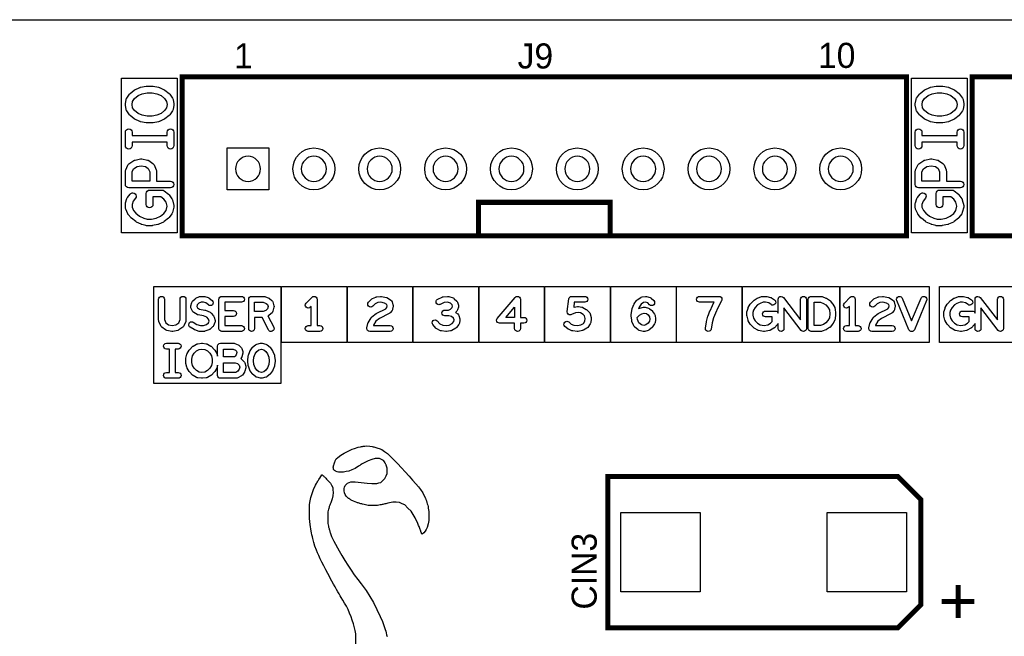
# Model space of a CAD drawing. Extents: x 0 to 260, y 0 to 180.
# Tile 12 of 28: x 44 to 74, y 162 to 180. Entities that reach past the tile are written whole.
import ezdxf

# ---------------------------------------------------------------- set-up
doc = ezdxf.new("R2010")
doc.units = 0
for name, color, linetype in [('BG_DRILLHOLE', 193, 'CONTINUOUS'), ('BG_OUTLINE', 253, 'CONTINUOUS'), ('BG_SILKSCREEN_TOP', 6, 'CONTINUOUS'), ('PG_SILKSCREEN_TOP', 254, 'CONTINUOUS'), ('PIN_TOP', 96, 'CONTINUOUS'), ('RD_SILKSCREEN_TOP', 85, 'CONTINUOUS')]:
    doc.layers.add(name, color=color, linetype=linetype)

msp = doc.modelspace()

# ---------------------------------------------------------------- linework, layer by layer
at = {"layer": 'BG_DRILLHOLE'}
for points in [[(50.994056, 175.809656, 1), (50.232056, 175.809656, 1)], [(52.994052, 175.809656, 1), (52.232052, 175.809656, 1)], [(54.994048, 175.809656, 1), (54.232048, 175.809656, 1)], [(56.994044, 175.809656, 1), (56.232044, 175.809656, 1)], [(58.99404, 175.809656, 1), (58.23204, 175.809656, 1)], [(60.994036, 175.809656, 1), (60.232036, 175.809656, 1)], [(62.994032, 175.809656, 1), (62.232032, 175.809656, 1)], [(64.994028, 175.809656, 1), (64.232028, 175.809656, 1)], [(66.994024, 175.809656, 1), (66.232024, 175.809656, 1)], [(68.99402, 175.809656, 1), (68.23202, 175.809656, 1)]]:
    msp.add_lwpolyline(points, format="xyb", close=True, dxfattribs=at)
at = {"layer": 'BG_OUTLINE'}
msp.add_lwpolyline([(0, 180.34), (254, 180.34), (254, 0), (0, 0)], close=True, dxfattribs=at)
at = {"layer": 'BG_SILKSCREEN_TOP'}
for points in [[(46.76902, 178.562), (48.46574, 178.562), (48.46574, 173.863), (46.76902, 173.863)], [(70.756526, 178.562), (72.453246, 178.562), (72.453246, 173.863), (70.756526, 173.863)], [(47.550324, 178.12004), (47.699676, 178.12004), (47.847504, 178.090576), (47.973488, 178.032918), (48.07966, 177.947828), (48.142144, 177.860452), (48.15713, 177.76444), (48.142144, 177.668428), (48.07966, 177.581052), (47.973488, 177.495962), (47.847504, 177.438304), (47.699676, 177.40884), (47.550324, 177.40884), (47.402496, 177.438304), (47.276512, 177.495962), (47.17034, 177.581052), (47.107856, 177.668428), (47.09287, 177.76444), (47.107856, 177.860452), (47.17034, 177.947828), (47.276512, 178.032918), (47.402496, 178.090576)], [(71.53783, 178.12004), (71.687182, 178.12004), (71.83501, 178.090576), (71.960994, 178.032918), (72.067166, 177.947828), (72.12965, 177.860452), (72.144636, 177.76444), (72.12965, 177.668428), (72.067166, 177.581052), (71.960994, 177.495962), (71.83501, 177.438304), (71.687182, 177.40884), (71.53783, 177.40884), (71.390002, 177.438304), (71.264018, 177.495962), (71.157846, 177.581052), (71.095362, 177.668428), (71.080376, 177.76444), (71.095362, 177.860452), (71.157846, 177.947828), (71.264018, 178.032918), (71.390002, 178.090576)], [(47.241968, 175.880776), (47.371, 175.90643), (47.500794, 175.880522), (47.585376, 175.824134), (47.629318, 175.718978), (47.629318, 175.434498), (47.0916, 175.434498), (47.0916, 175.716692), (47.133764, 175.806608)], [(71.229474, 175.880776), (71.358506, 175.90643), (71.4883, 175.880522), (71.572882, 175.824134), (71.616824, 175.718978), (71.616824, 175.434498), (71.079106, 175.434498), (71.079106, 175.716692), (71.12127, 175.806608)], [(47.752, 172.23867), (51.610514, 172.23867), (51.610514, 169.291), (47.752, 169.291)], [(51.62931, 172.23867), (53.61051, 172.23867), (53.61051, 170.54195), (51.62931, 170.54195)], [(53.629306, 172.23867), (55.610506, 172.23867), (55.610506, 170.54195), (53.629306, 170.54195)], [(55.629302, 172.23867), (57.610502, 172.23867), (57.610502, 170.54195), (55.629302, 170.54195)], [(57.629298, 172.23867), (59.610498, 172.23867), (59.610498, 170.54195), (57.629298, 170.54195)], [(59.629294, 172.23867), (61.610494, 172.23867), (61.610494, 170.54195), (59.629294, 170.54195)], [(61.62929, 172.23867), (63.61049, 172.23867), (63.61049, 170.54195), (61.62929, 170.54195)], [(63.629286, 172.23867), (65.610486, 172.23867), (65.610486, 170.54195), (63.629286, 170.54195)], [(65.629282, 172.23867), (68.58, 172.23867), (68.58, 170.54195), (65.629282, 170.54195)], [(68.59524, 172.23867), (71.2978, 172.23867), (71.2978, 170.54195), (68.59524, 170.54195)], [(71.61022, 172.23867), (74.560938, 172.23867), (74.560938, 170.54195), (71.61022, 170.54195)], [(50.810922, 171.760134), (51.076352, 171.760134), (51.166522, 171.726352), (51.206146, 171.694602), (51.223164, 171.626784), (51.205892, 171.55795), (51.14925, 171.51096), (51.07432, 171.478702), (50.810922, 171.478702)], [(67.8053, 171.760134), (67.996562, 171.760134), (68.090542, 171.724828), (68.160138, 171.6786), (68.220844, 171.605702), (68.266818, 171.52493), (68.278756, 171.404534), (68.266818, 171.284138), (68.220844, 171.203366), (68.160138, 171.130468), (68.090542, 171.08424), (67.996562, 171.048934), (67.8053, 171.048934)], [(58.443368, 171.300902), (58.708798, 171.609512), (58.708798, 171.300902)], [(62.567566, 171.410884), (62.648084, 171.431204), (62.711584, 171.412916), (62.761114, 171.373546), (62.8015, 171.31284), (62.811406, 171.242482), (62.802008, 171.18584), (62.760606, 171.12361), (62.69609, 171.070016), (62.633098, 171.051982), (62.558168, 171.070778), (62.485524, 171.133008), (62.440312, 171.235116), (62.433708, 171.30014), (62.498732, 171.365164)], [(49.125124, 170.326558), (49.21504, 170.337734), (49.304956, 170.326558), (49.38268, 170.282108), (49.454816, 170.209972), (49.50206, 170.127168), (49.52619, 170.031156), (49.52619, 169.934636), (49.50206, 169.838624), (49.454816, 169.75582), (49.38268, 169.683684), (49.304956, 169.639234), (49.21504, 169.628058), (49.125124, 169.639234), (49.0474, 169.683684), (48.975264, 169.75582), (48.92802, 169.838624), (48.90389, 169.934636), (48.90389, 170.031156), (48.92802, 170.127168), (48.975264, 170.209972), (49.0474, 170.282108)], [(49.864772, 170.338496), (50.157634, 170.338496), (50.229008, 170.308016), (50.261266, 170.275758), (50.275744, 170.232832), (50.256694, 170.166792), (50.22723, 170.11777), (50.20564, 170.101514), (49.864772, 170.101514)], [(50.94097, 170.316398), (51.01844, 170.335702), (51.09591, 170.316398), (51.159156, 170.26382), (51.205384, 170.194224), (51.242468, 170.095418), (51.254914, 169.982896), (51.242468, 169.870374), (51.205384, 169.771568), (51.159156, 169.701972), (51.09591, 169.649394), (51.01844, 169.63009), (50.94097, 169.649394), (50.877724, 169.701972), (50.831496, 169.771568), (50.794412, 169.870374), (50.781966, 169.982896), (50.794412, 170.095418), (50.831496, 170.194224), (50.877724, 170.26382)], [(49.864772, 169.923714), (50.222912, 169.923714), (50.292508, 169.903902), (50.348896, 169.847514), (50.365152, 169.790364), (50.346102, 169.724324), (50.306478, 169.66438), (50.2412, 169.627296), (49.864772, 169.627296)], [(54.313328, 167.385746), (54.379368, 167.377872), (54.408578, 167.373046), (54.436772, 167.367204), (54.464712, 167.360346), (54.49316, 167.352472), (54.523132, 167.34282), (54.55539, 167.331898), (54.59095, 167.318944), (54.67223, 167.287702), (54.761892, 167.229028), (54.850538, 167.169338), (54.942486, 167.077136), (55.155084, 166.859204), (55.270908, 166.735506), (55.388002, 166.608252), (55.502048, 166.48176), (55.609236, 166.360602), (55.705248, 166.248842), (55.786274, 166.151306), (55.84825, 166.072312), (55.923434, 165.972998), (55.965344, 165.885622), (55.999888, 165.80866), (56.01589, 165.767766), (56.03113, 165.725856), (56.0451, 165.68293), (56.058054, 165.639496), (56.069738, 165.595808), (56.079898, 165.55212), (56.088534, 165.50894), (56.107838, 165.407086), (56.107838, 165.269672), (56.107838, 165.132004), (56.082692, 165.025578), (56.057546, 164.919152), (56.026304, 164.862764), (55.995316, 164.80536), (55.94858, 164.759894), (55.902098, 164.714428), (55.891176, 164.72535), (55.886858, 164.733986), (55.88381, 164.74059), (55.880254, 164.748972), (55.876698, 164.758116), (55.872888, 164.76853), (55.868824, 164.779706), (55.865014, 164.791136), (55.861204, 164.803074), (55.849266, 164.836602), (55.84063, 164.859716), (55.83047, 164.886132), (55.81904, 164.915088), (55.806848, 164.945822), (55.793894, 164.977572), (55.780432, 165.010084), (55.766716, 165.042342), (55.693818, 165.215824), (55.629302, 165.317424), (55.563516, 165.419024), (55.471314, 165.511226), (55.379112, 165.604698), (55.296816, 165.642798), (55.214266, 165.681152), (55.112412, 165.685978), (55.010812, 165.690804), (54.855364, 165.654736), (54.795928, 165.64102), (54.765956, 165.634416), (54.736746, 165.627812), (54.708552, 165.621462), (54.68239, 165.615874), (54.658768, 165.610794), (54.638448, 165.60673), (54.621938, 165.603428), (54.544214, 165.58895), (54.400704, 165.58895), (54.257194, 165.58895), (54.138576, 165.616636), (54.090824, 165.627812), (54.064662, 165.634416), (54.037738, 165.641782), (54.011068, 165.649148), (53.98516, 165.656768), (53.960522, 165.664388), (53.937662, 165.671754), (53.917342, 165.678866), (53.814472, 165.71468), (53.748686, 165.751764), (53.723032, 165.767258), (53.70957, 165.776148), (53.695854, 165.785546), (53.682392, 165.795198), (53.669438, 165.804596), (53.6575, 165.813994), (53.646832, 165.82263), (53.637434, 165.830758), (53.591968, 165.872414), (53.566822, 165.92042), (53.542946, 165.968172), (53.537104, 166.035228), (53.529738, 166.1033), (53.545232, 166.14775), (53.55971, 166.190676), (53.596794, 166.22903), (53.635148, 166.266114), (53.6829, 166.287704), (53.730652, 166.31031), (53.796692, 166.31031), (53.862478, 166.31031), (54.047898, 166.285164), (54.233318, 166.261288), (54.376828, 166.259002), (54.520338, 166.257732), (54.586124, 166.273226), (54.65064, 166.28999), (54.7116, 166.35095), (54.772814, 166.412164), (54.807358, 166.483792), (54.843426, 166.554404), (54.840886, 166.63924), (54.839616, 166.72306), (54.819296, 166.783004), (54.810406, 166.807388), (54.804564, 166.82085), (54.798214, 166.83482), (54.791356, 166.84879), (54.784498, 166.862506), (54.777132, 166.875714), (54.77002, 166.887906), (54.763162, 166.898828), (54.728364, 166.955216), (54.666134, 166.985188), (54.605174, 167.016176), (54.540658, 167.016176), (54.476142, 167.016176), (54.369462, 166.980362), (54.264306, 166.945564), (54.164992, 166.895272), (54.123844, 166.873682), (54.100984, 166.860982), (54.077108, 166.84752), (54.052978, 166.833296), (54.028848, 166.819326), (54.005734, 166.805356), (53.98389, 166.791894), (53.964078, 166.779194), (53.862478, 166.712392), (53.770276, 166.672768), (53.678074, 166.632128), (53.596794, 166.615364), (53.515514, 166.597584), (53.438806, 166.597584), (53.362352, 166.597584), (53.315616, 166.611808), (53.269134, 166.625016), (53.241448, 166.653718), (53.212746, 166.68115), (53.206904, 166.715948), (53.199538, 166.751762), (53.216302, 166.818818), (53.22443, 166.845234), (53.229256, 166.859712), (53.23459, 166.874698), (53.240432, 166.889684), (53.246274, 166.904162), (53.251862, 166.918132), (53.257704, 166.930832), (53.263038, 166.942008), (53.29174, 166.999412), (53.342032, 167.043608), (53.427376, 167.111426), (53.477668, 167.145208), (53.532278, 167.178228), (53.590444, 167.210232), (53.65115, 167.240966), (53.713888, 167.269668), (53.777896, 167.296084), (53.841904, 167.31996), (53.962808, 167.36187), (54.03215, 167.373808), (54.06009, 167.377872), (54.07533, 167.380158), (54.090824, 167.38219), (54.106318, 167.384222), (54.121558, 167.386), (54.136036, 167.387778), (54.149498, 167.389302), (54.161436, 167.390572), (54.221126, 167.395398)]]:
    msp.add_lwpolyline(points, close=True, dxfattribs=at)
for points in [[(47.520606, 178.321208, -0.049144), (47.540418, 178.32324), (47.709582, 178.32324, -0.049144), (47.729394, 178.321208), (47.898812, 178.287426, -0.058502), (47.921418, 178.280314), (48.0695, 178.212496, -0.061425), (48.090582, 178.199288), (48.217582, 178.097688, -0.068418), (48.236632, 178.077622), (48.321468, 177.959004, -0.117093), (48.339248, 177.91557), (48.36033, 177.780188, -0.038943), (48.3616, 177.76444, -0.038943), (48.36033, 177.748692), (48.339248, 177.61331, -0.117093), (48.321468, 177.569876), (48.236632, 177.451258, -0.068418), (48.217582, 177.431192), (48.090582, 177.329592, -0.061425), (48.0695, 177.316384), (47.921418, 177.248566, -0.058502), (47.898812, 177.241454), (47.729394, 177.207672, -0.049144), (47.709582, 177.20564), (47.540418, 177.20564, -0.049144), (47.520606, 177.207672), (47.351188, 177.241454, -0.058502), (47.328582, 177.248566), (47.1805, 177.316384, -0.061425), (47.159418, 177.329592), (47.032418, 177.431192, -0.068418), (47.013368, 177.451258), (46.928532, 177.569876, -0.117093), (46.910752, 177.61331), (46.88967, 177.748692, -0.038943), (46.8884, 177.76444, -0.038943), (46.88967, 177.780188), (46.910752, 177.91557, -0.117093), (46.928532, 177.959004), (47.013368, 178.077622, -0.068418), (47.032418, 178.097688), (47.159418, 178.199288, -0.061425), (47.1805, 178.212496), (47.328582, 178.280314, -0.058502), (47.351188, 178.287426)], [(71.508112, 178.321208, -0.049144), (71.527924, 178.32324), (71.697088, 178.32324, -0.049144), (71.7169, 178.321208), (71.886318, 178.287426, -0.058502), (71.908924, 178.280314), (72.057006, 178.212496, -0.061425), (72.078088, 178.199288), (72.205088, 178.097688, -0.068418), (72.224138, 178.077622), (72.308974, 177.959004, -0.117093), (72.326754, 177.91557), (72.347836, 177.780188, -0.038943), (72.349106, 177.76444, -0.038943), (72.347836, 177.748692), (72.326754, 177.61331, -0.117093), (72.308974, 177.569876), (72.224138, 177.451258, -0.068418), (72.205088, 177.431192), (72.078088, 177.329592, -0.061425), (72.057006, 177.316384), (71.908924, 177.248566, -0.058502), (71.886318, 177.241454), (71.7169, 177.207672, -0.049144), (71.697088, 177.20564), (71.527924, 177.20564, -0.049144), (71.508112, 177.207672), (71.338694, 177.241454, -0.058502), (71.316088, 177.248566), (71.168006, 177.316384, -0.061425), (71.146924, 177.329592), (71.019924, 177.431192, -0.068418), (71.000874, 177.451258), (70.916038, 177.569876, -0.117093), (70.898258, 177.61331), (70.877176, 177.748692, -0.038943), (70.875906, 177.76444, -0.038943), (70.877176, 177.780188), (70.898258, 177.91557, -0.117093), (70.916038, 177.959004), (71.000874, 178.077622, -0.068418), (71.019924, 178.097688), (71.146924, 178.199288, -0.061425), (71.168006, 178.212496), (71.316088, 178.280314, -0.058502), (71.338694, 178.287426)], [(48.1584, 176.81956), (48.1584, 176.92116, -1), (48.3616, 176.92116), (48.3616, 176.51476, -1), (48.1584, 176.51476), (48.1584, 176.61636), (47.0916, 176.61636), (47.0916, 176.51476, -1), (46.8884, 176.51476), (46.8884, 176.92116, -1), (47.0916, 176.92116), (47.0916, 176.81956)], [(72.145906, 176.81956), (72.145906, 176.92116, -1), (72.349106, 176.92116), (72.349106, 176.51476, -1), (72.145906, 176.51476), (72.145906, 176.61636), (71.079106, 176.61636), (71.079106, 176.51476, -1), (70.875906, 176.51476), (70.875906, 176.92116, -1), (71.079106, 176.92116), (71.079106, 176.81956)], [(47.18177, 176.075848), (47.351188, 176.10963, -0.049144), (47.371, 176.111662, -0.049144), (47.390812, 176.10963), (47.56023, 176.075848, -0.098207), (47.596806, 176.060862), (47.723806, 175.97628, -0.147925), (47.761144, 175.930814), (47.824644, 175.778414, -0.099165), (47.832518, 175.739298), (47.832518, 175.434498), (48.26, 175.434498, -1), (48.26, 175.231298), (46.99, 175.231298, -0.414214), (46.8884, 175.332898), (46.8884, 175.739298, -0.110402), (46.898052, 175.782478), (46.961552, 175.91786, -0.133598), (46.996096, 175.9585), (47.144178, 176.0601, -0.101348)], [(71.169276, 176.075848), (71.338694, 176.10963, -0.049144), (71.358506, 176.111662, -0.049144), (71.378318, 176.10963), (71.547736, 176.075848, -0.098207), (71.584312, 176.060862), (71.711312, 175.97628, -0.147925), (71.74865, 175.930814), (71.81215, 175.778414, -0.099165), (71.820024, 175.739298), (71.820024, 175.434498), (72.247506, 175.434498, -1), (72.247506, 175.231298), (70.977506, 175.231298, -0.414214), (70.875906, 175.332898), (70.875906, 175.739298, -0.110402), (70.885558, 175.782478), (70.949058, 175.91786, -0.133598), (70.983602, 175.9585), (71.131684, 176.0601, -0.101348)], [(47.5234, 175.065182, -0.414214), (47.625, 175.166782), (48.006, 175.166782, -0.170862), (48.0695, 175.14443), (48.1965, 175.04283, -0.068418), (48.21555, 175.022764), (48.300132, 174.9044, -0.094527), (48.316134, 174.869856), (48.358552, 174.700438, -0.061321), (48.3616, 174.6758, -0.061321), (48.358552, 174.651162), (48.316134, 174.481744, -0.094527), (48.300132, 174.4472), (48.21555, 174.328836, -0.068418), (48.1965, 174.30877), (48.0695, 174.20717, -0.061425), (48.048418, 174.193962), (47.900336, 174.126144, -0.058502), (47.87773, 174.119032), (47.708312, 174.08525, -0.049144), (47.6885, 174.083218), (47.540418, 174.083218, -0.065123), (47.514256, 174.08652), (47.387256, 174.120302, -0.041963), (47.371254, 174.126144), (47.222918, 174.193962, -0.061989), (47.201582, 174.20717), (47.074582, 174.30877, -0.050086), (47.060104, 174.322994), (46.975522, 174.424594, -0.064082), (46.961552, 174.446438), (46.898052, 174.58182, -0.110402), (46.8884, 174.625), (46.8884, 174.743618, -0.076242), (46.892972, 174.774098), (46.93539, 174.90948, -0.097985), (46.95444, 174.944024), (47.039022, 175.045624, -0.222878), (47.117, 175.0822, -0.414214), (47.2186, 174.9806, -0.176013), (47.194978, 174.915576), (47.12335, 174.82947), (47.0916, 174.728124), (47.0916, 174.647606), (47.13986, 174.544482), (47.20971, 174.460916), (47.318676, 174.37354), (47.447962, 174.314612), (47.553626, 174.286418), (47.678594, 174.286418), (47.826422, 174.315882), (47.952406, 174.37354), (48.058578, 174.45863), (48.123602, 174.549816), (48.155352, 174.6758), (48.123602, 174.801784), (48.058578, 174.89297), (47.97044, 174.963582), (47.7266, 174.963582), (47.7266, 174.7266, -1), (47.5234, 174.7266)], [(71.510906, 175.065182, -0.414214), (71.612506, 175.166782), (71.993506, 175.166782, -0.170862), (72.057006, 175.14443), (72.184006, 175.04283, -0.068418), (72.203056, 175.022764), (72.287638, 174.9044, -0.094527), (72.30364, 174.869856), (72.346058, 174.700438, -0.061321), (72.349106, 174.6758, -0.061321), (72.346058, 174.651162), (72.30364, 174.481744, -0.094527), (72.287638, 174.4472), (72.203056, 174.328836, -0.068418), (72.184006, 174.30877), (72.057006, 174.20717, -0.061425), (72.035924, 174.193962), (71.887842, 174.126144, -0.058502), (71.865236, 174.119032), (71.695818, 174.08525, -0.049144), (71.676006, 174.083218), (71.527924, 174.083218, -0.065123), (71.501762, 174.08652), (71.374762, 174.120302, -0.041972), (71.35876, 174.126144), (71.210424, 174.193962, -0.061989), (71.189088, 174.20717), (71.062088, 174.30877, -0.050086), (71.04761, 174.322994), (70.963028, 174.424594, -0.064082), (70.949058, 174.446438), (70.885558, 174.58182, -0.110402), (70.875906, 174.625), (70.875906, 174.743618, -0.076242), (70.880478, 174.774098), (70.922896, 174.90948, -0.097985), (70.941946, 174.944024), (71.026528, 175.045624, -0.222878), (71.104506, 175.0822, -0.414214), (71.206106, 174.9806, -0.176013), (71.182484, 174.915576), (71.110856, 174.82947), (71.079106, 174.728124), (71.079106, 174.647606), (71.127366, 174.544482), (71.197216, 174.460916), (71.306182, 174.37354), (71.435468, 174.314612), (71.541132, 174.286418), (71.6661, 174.286418), (71.813928, 174.315882), (71.939912, 174.37354), (72.046084, 174.45863), (72.111108, 174.549816), (72.142858, 174.6758), (72.111108, 174.801784), (72.046084, 174.89297), (71.957946, 174.963582), (71.714106, 174.963582), (71.714106, 174.7266, -1), (71.510906, 174.7266)], [(48.550322, 171.230798), (48.550322, 171.849034, -1), (48.728122, 171.849034), (48.728122, 171.212002, -0.104481), (48.720502, 171.175934), (48.66132, 171.042584, -0.128112), (48.63338, 171.007532), (48.514762, 170.918632, -0.1117), (48.478948, 170.90263), (48.330866, 170.872912, -0.04967), (48.31334, 170.871134, -0.04967), (48.295814, 170.872912), (48.147732, 170.90263, -0.1117), (48.111918, 170.918632), (47.9933, 171.007532, -0.128112), (47.96536, 171.042584), (47.906178, 171.175934, -0.104481), (47.898558, 171.212002), (47.898558, 171.849034, -1), (48.076358, 171.849034), (48.076358, 171.230798), (48.118522, 171.135802), (48.202596, 171.073064), (48.31334, 171.050712), (48.424084, 171.073064), (48.508158, 171.135802)], [(49.135538, 171.930822, -0.101571), (49.17059, 171.937934), (49.274222, 171.937934, -0.069492), (49.298606, 171.934632), (49.402492, 171.904914, -0.104617), (49.435004, 171.887642), (49.523904, 171.813728, -0.222596), (49.555908, 171.745402, -0.414214), (49.467008, 171.656502, -0.175251), (49.410112, 171.677076), (49.33569, 171.739052), (49.261776, 171.760134), (49.188878, 171.760134), (49.117758, 171.729654), (49.071784, 171.683934), (49.057306, 171.632626), (49.077372, 171.585636), (49.141634, 171.548806), (49.303686, 171.521882, -0.063556), (49.325276, 171.515532), (49.458626, 171.456096, -0.115209), (49.490884, 171.431712), (49.564798, 171.342812, -0.10437), (49.581816, 171.3103), (49.611534, 171.206668, -0.06969), (49.61509, 171.182284, -0.101571), (49.607978, 171.147232), (49.563528, 171.0436, -0.118454), (49.538636, 171.010326), (49.449736, 170.936158, -0.084113), (49.424082, 170.921172), (49.305464, 170.876722, -0.089934), (49.274222, 170.871134), (49.155858, 170.871134, -0.080555), (49.127664, 170.875706), (48.994314, 170.920156, -0.059297), (48.975264, 170.929046), (48.856646, 171.003214, -0.257752), (48.81499, 171.078652, -0.414214), (48.90389, 171.167552, -0.140797), (48.951134, 171.15409), (49.060608, 171.08551), (49.170336, 171.048934), (49.25822, 171.048934), (49.347374, 171.082462), (49.408334, 171.133262), (49.431956, 171.188126), (49.416208, 171.243498), (49.36744, 171.302172), (49.263554, 171.3484), (49.09693, 171.376086, -0.089267), (49.067212, 171.3865), (48.963326, 171.445936, -0.162981), (48.925734, 171.4881), (48.881284, 171.591732, -0.101571), (48.874172, 171.626784, -0.06969), (48.877728, 171.651168), (48.907446, 171.7548, -0.12738), (48.930052, 171.793154), (49.00422, 171.867322, -0.09542), (49.031906, 171.886372)], [(49.731422, 171.849034, -0.414214), (49.820322, 171.937934), (50.413158, 171.937934, -1), (50.413158, 171.760134), (49.909222, 171.760134), (49.909222, 171.508166), (50.175922, 171.508166, -1), (50.175922, 171.330366), (49.909222, 171.330366), (49.909222, 171.048934), (50.413158, 171.048934, -1), (50.413158, 170.871134), (49.820322, 170.871134, -0.414214), (49.731422, 170.960034)], [(50.633122, 171.849034, -0.414214), (50.722022, 171.937934), (51.092608, 171.937934, -0.089934), (51.12385, 171.932346), (51.242214, 171.887896, -0.078501), (51.266344, 171.87418), (51.340512, 171.814998, -0.16496), (51.3715, 171.766992), (51.401218, 171.648374, -0.061323), (51.403758, 171.626784, -0.061323), (51.401218, 171.605194), (51.3715, 171.486576, -0.159227), (51.342036, 171.43984), (51.253136, 171.365926, -0.07251), (51.231292, 171.352464), (51.215544, 171.34586), (51.393852, 171.000928, -0.119995), (51.403758, 170.960034, -0.414214), (51.314858, 170.871134, -0.280031), (51.235864, 170.91914), (51.038506, 171.300902), (50.810922, 171.300902), (50.810922, 170.960034, -1), (50.633122, 170.960034)], [(52.379372, 171.733972), (52.557172, 171.911772, -0.198914), (52.61991, 171.937934, -0.414214), (52.70881, 171.849034), (52.70881, 171.048934), (52.79771, 171.048934, -1), (52.79771, 170.871134), (52.44211, 170.871134, -1), (52.44211, 171.048934), (52.53101, 171.048934), (52.53101, 171.634404), (52.504848, 171.608496, -0.198914), (52.44211, 171.582334, -0.414214), (52.35321, 171.671234, -0.198914)], [(54.520084, 171.92244), (54.638702, 171.937172, -0.030834), (54.649624, 171.937934, -0.04967), (54.66715, 171.936156), (54.815232, 171.906438, -0.105478), (54.849268, 171.891706), (54.9529, 171.817792, -0.158614), (54.985666, 171.773596), (55.015384, 171.684696, -0.080555), (55.019956, 171.656502, -0.040959), (55.018686, 171.642024), (55.003954, 171.553124, -0.128769), (54.985666, 171.511976), (54.92623, 171.437808, -0.107872), (54.896766, 171.413932), (54.608476, 171.269914), (54.495192, 171.181522), (54.42204, 171.059856), (54.419754, 171.048934), (54.931056, 171.048934, -1), (54.931056, 170.871134), (54.308756, 170.871134, -0.414214), (54.219856, 170.960034, -0.054723), (54.221888, 170.979338), (54.251606, 171.112688, -0.080613), (54.262274, 171.139104), (54.351174, 171.287186, -0.092394), (54.372764, 171.31157), (54.506114, 171.415456, -0.049258), (54.520846, 171.424854), (54.799738, 171.5643), (54.832504, 171.60494), (54.839616, 171.649136), (54.826154, 171.689776), (54.761638, 171.736004), (54.646322, 171.759118), (54.554374, 171.747688), (54.478174, 171.714922), (54.401212, 171.638214, -0.198914), (54.338474, 171.612052, -0.414214), (54.249574, 171.700952, -0.198914), (54.275736, 171.76369), (54.364636, 171.85259, -0.09542), (54.392322, 171.87164), (54.495954, 171.91609, -0.070518)], [(56.536082, 171.922694), (56.669432, 171.937426, -0.027198), (56.679084, 171.937934, -0.080555), (56.707278, 171.933362), (56.840628, 171.888912, -0.116207), (56.875172, 171.867322), (56.94934, 171.793154, -0.116207), (56.97093, 171.75861), (57.000648, 171.66971, -0.080555), (57.00522, 171.641516, -0.080555), (57.000648, 171.613322), (56.97093, 171.524422, -0.116722), (56.94934, 171.489624), (56.91251, 171.453048), (56.982868, 171.402756, -0.16941), (57.016396, 171.35475), (57.046114, 171.251118, -0.06969), (57.04967, 171.226734, -0.041664), (57.0484, 171.212002), (57.033414, 171.123102, -0.132718), (57.01411, 171.080938), (56.940196, 170.992038, -0.079415), (56.919114, 170.973496), (56.800496, 170.899328, -0.109491), (56.764174, 170.886628), (56.645556, 170.871896, -0.030834), (56.634634, 170.871134, -0.027198), (56.624982, 170.871642), (56.491632, 170.886374, -0.089286), (56.461406, 170.895264), (56.343042, 170.9547, -0.099664), (56.315356, 170.97629), (56.226456, 171.079922, -0.179034), (56.20512, 171.137834, -0.414214), (56.29402, 171.226734, -0.218386), (56.361584, 171.195746), (56.4388, 171.105576), (56.526938, 171.06138), (56.634126, 171.049442), (56.722772, 171.060618), (56.812688, 171.116752), (56.862218, 171.176188), (56.869838, 171.221654), (56.85409, 171.27601), (56.788304, 171.323254), (56.711088, 171.345352), (56.590184, 171.345352, -1), (56.590184, 171.523152), (56.702452, 171.523152), (56.759856, 171.551854), (56.808878, 171.600622), (56.822594, 171.641516), (56.808878, 171.68241), (56.764428, 171.72686), (56.669432, 171.75861), (56.569356, 171.747434), (56.448452, 171.693586, -0.104481), (56.412384, 171.685966, -0.414214), (56.323484, 171.774866, -0.29644), (56.376316, 171.856146), (56.509666, 171.915582, -0.07738)], [(58.182256, 171.269914), (58.730388, 171.906946, -0.219135), (58.797698, 171.937934, -0.414214), (58.886598, 171.849034), (58.886598, 171.300902), (58.99023, 171.300902, -1), (58.99023, 171.123102), (58.886598, 171.123102), (58.886598, 170.960034, -1), (58.708798, 170.960034), (58.708798, 171.123102), (58.249566, 171.123102, -0.414214), (58.160666, 171.212002, -0.179514)], [(60.353702, 171.859194, -0.380811), (60.442094, 171.937934), (60.842144, 171.937934, -1), (60.842144, 171.760134), (60.521342, 171.760134), (60.503816, 171.607734, -0.042686), (60.518548, 171.61129), (60.62218, 171.626022, -0.035088), (60.634626, 171.626784, -0.035088), (60.647072, 171.626022), (60.750958, 171.61129, -0.095212), (60.782708, 171.600368), (60.88634, 171.540932, -0.065986), (60.904882, 171.526708), (60.97905, 171.452794, -0.137169), (61.002672, 171.411138), (61.032136, 171.29252, -0.060627), (61.034676, 171.271184, -0.030834), (61.033914, 171.260262), (61.019182, 171.141644, -0.125146), (61.003434, 171.10075), (60.929266, 170.997118, -0.10788), (60.901072, 170.971718), (60.79744, 170.912536, -0.075461), (60.772548, 170.902884), (60.639198, 170.873166, -0.054723), (60.619894, 170.871134, -0.027198), (60.610242, 170.871642), (60.476892, 170.886374, -0.074182), (60.451492, 170.892978), (60.34786, 170.937428, -0.07251), (60.326016, 170.95089), (60.237116, 171.025058, -0.222596), (60.205112, 171.093384, -0.414214), (60.294012, 171.182284, -0.175251), (60.350908, 171.16171), (60.429902, 171.095924), (60.509404, 171.061634), (60.615068, 171.04995), (60.720732, 171.073572), (60.795916, 171.116498), (60.8457, 171.18584), (60.855606, 171.26585), (60.836048, 171.344336), (60.787788, 171.392342), (60.709048, 171.437554), (60.634626, 171.447968), (60.555886, 171.436792), (60.433712, 171.382436, -0.104481), (60.397644, 171.374816, -0.414214), (60.308744, 171.463716, -0.028619), (60.309252, 171.473876)], [(62.577726, 171.92244), (62.681612, 171.937172, -0.035088), (62.694058, 171.937934, -0.06969), (62.718442, 171.934378), (62.822074, 171.90466, -0.126912), (62.860428, 171.882308), (62.934596, 171.808394, -0.199404), (62.960758, 171.745402, -0.414214), (62.871858, 171.656502, -0.198354), (62.80912, 171.68241), (62.751208, 171.740068), (62.687708, 171.758356), (62.624208, 171.749466), (62.550294, 171.69638), (62.49035, 171.61256), (62.466728, 171.557442), (62.481714, 171.567348, -0.08597), (62.5094, 171.579794), (62.628018, 171.609512, -0.061323), (62.649608, 171.612052, -0.06969), (62.673992, 171.608496), (62.777624, 171.578778, -0.098742), (62.808612, 171.56303), (62.88278, 171.503848, -0.077835), (62.901322, 171.483528), (62.960504, 171.394628, -0.112402), (62.974728, 171.357798), (62.98946, 171.253912, -0.035088), (62.990222, 171.241466, -0.040959), (62.988952, 171.226988), (62.97422, 171.138088, -0.106435), (62.960504, 171.10329), (62.901322, 171.01439, -0.072224), (62.884304, 170.99534), (62.795404, 170.921426, -0.104617), (62.762892, 170.904154), (62.659006, 170.874436, -0.069492), (62.634622, 170.871134, -0.061498), (62.613032, 170.873928), (62.494668, 170.903646, -0.116261), (62.458346, 170.922188), (62.35446, 171.011088, -0.111615), (62.331092, 171.042584), (62.27191, 171.175934, -0.079513), (62.264798, 171.203112), (62.255146, 171.299378, -0.089443), (62.249558, 171.330366, -0.039432), (62.250574, 171.344336), (62.250066, 171.351194, -0.025066), (62.249558, 171.360084, -0.038018), (62.250574, 171.373546), (62.280038, 171.566078, -0.063319), (62.286134, 171.587668), (62.330584, 171.691554, -0.054162), (62.339982, 171.708318), (62.41415, 171.81195, -0.082262), (62.434724, 171.832524), (62.538356, 171.906692, -0.120878)], [(64.323468, 171.760134, -1), (64.323468, 171.937934), (64.916304, 171.937934, -0.414214), (65.005204, 171.849034, -0.123234), (64.99479, 171.807124), (64.877442, 171.587414), (64.805306, 171.428918), (64.748664, 171.28744), (64.707008, 171.134024), (64.678052, 170.946572, -0.37033), (64.590168, 170.871134, -0.414214), (64.501268, 170.960034, -0.038018), (64.502284, 170.973496), (64.532002, 171.166028, -0.028447), (64.534034, 171.175934), (64.578484, 171.339002, -0.028702), (64.581786, 171.348654), (64.640968, 171.496736, -0.011537), (64.642492, 171.500546), (64.71666, 171.663614, -0.01596), (64.7192, 171.668694), (64.767968, 171.760134)], [(67.39255, 171.222162), (67.39255, 171.849034, -1), (67.57035, 171.849034), (67.57035, 170.960034, -0.414214), (67.48145, 170.871134, -0.233023), (67.410838, 170.905932), (66.888614, 171.586906), (66.888614, 170.960034, -1), (66.710814, 170.960034), (66.710814, 171.117768, -0.140302), (66.686938, 171.075096), (66.598038, 170.986196, -0.067108), (66.579242, 170.971718), (66.475356, 170.912536, -0.07987), (66.44894, 170.90263), (66.300858, 170.872912, -0.04967), (66.283332, 170.871134, -0.04967), (66.265806, 170.872912), (66.117724, 170.90263, -0.07987), (66.091308, 170.912536), (65.987422, 170.971718, -0.067108), (65.968626, 170.986196), (65.879726, 171.075096, -0.066491), (65.865248, 171.093638), (65.806066, 171.19727, -0.068852), (65.796922, 171.219876), (65.767204, 171.338494, -0.061323), (65.764664, 171.360084), (65.764664, 171.463716, -0.080555), (65.769236, 171.49191), (65.798954, 171.58081, -0.048715), (65.806066, 171.596558), (65.865248, 171.700444, -0.067108), (65.879726, 171.71924), (65.968626, 171.80814, -0.049391), (65.982088, 171.819316), (66.070988, 171.878498, -0.057374), (66.089022, 171.887896), (66.20764, 171.932346, -0.089934), (66.238882, 171.937934), (66.342514, 171.937934, -0.061323), (66.364104, 171.935394), (66.482722, 171.905676, -0.08597), (66.510408, 171.89323), (66.599308, 171.834048, -0.251136), (66.638932, 171.760134, -0.414214), (66.550032, 171.671234, -0.148069), (66.500756, 171.68622), (66.424556, 171.736766), (66.331592, 171.760134), (66.254884, 171.760134), (66.160904, 171.724828), (66.088006, 171.676314), (66.013838, 171.602146), (65.964816, 171.516294), (65.942464, 171.449238), (65.942464, 171.371006), (65.966594, 171.274994), (66.013838, 171.19219), (66.08572, 171.120308), (66.166746, 171.07408), (66.283332, 171.050712), (66.399918, 171.07408), (66.480944, 171.120308), (66.5353, 171.174664), (66.5353, 171.315634), (66.327782, 171.315634, -1), (66.327782, 171.493434), (66.6242, 171.493434, -0.34897), (66.710814, 171.4246), (66.710814, 171.849034, -0.414214), (66.799714, 171.937934, -0.233023), (66.870326, 171.903136)], [(67.6275, 171.849034, -0.414214), (67.7164, 171.937934), (68.012564, 171.937934, -0.089934), (68.043806, 171.932346), (68.162424, 171.887896, -0.057374), (68.180458, 171.878498), (68.269358, 171.819316, -0.072224), (68.288408, 171.802298), (68.362576, 171.713398, -0.044276), (68.371466, 171.700444), (68.430648, 171.596558, -0.10464), (68.441824, 171.561506), (68.456556, 171.413424, -0.025066), (68.457064, 171.404534, -0.025066), (68.456556, 171.395644), (68.441824, 171.247562, -0.10464), (68.430648, 171.21251), (68.371466, 171.108624, -0.044276), (68.362576, 171.09567), (68.288408, 171.00677, -0.072224), (68.269358, 170.989752), (68.180458, 170.93057, -0.057374), (68.162424, 170.921172), (68.043806, 170.876722, -0.089934), (68.012564, 170.871134), (67.7164, 170.871134, -0.414214), (67.6275, 170.960034)], [(68.72224, 171.733972), (68.90004, 171.911772, -0.198914), (68.962778, 171.937934, -0.414214), (69.051678, 171.849034), (69.051678, 171.048934), (69.140578, 171.048934, -1), (69.140578, 170.871134), (68.784978, 170.871134, -1), (68.784978, 171.048934), (68.873878, 171.048934), (68.873878, 171.634404), (68.847716, 171.608496, -0.198914), (68.784978, 171.582334, -0.414214), (68.696078, 171.671234, -0.198914)], [(69.764656, 171.92244), (69.883274, 171.937172, -0.030834), (69.894196, 171.937934, -0.04967), (69.911722, 171.936156), (70.059804, 171.906438, -0.105478), (70.09384, 171.891706), (70.197472, 171.817792, -0.158614), (70.230238, 171.773596), (70.259956, 171.684696, -0.080555), (70.264528, 171.656502, -0.040959), (70.263258, 171.642024), (70.248526, 171.553124, -0.128769), (70.230238, 171.511976), (70.170802, 171.437808, -0.107872), (70.141338, 171.413932), (69.853048, 171.269914), (69.739764, 171.181522), (69.666612, 171.059856), (69.664326, 171.048934), (70.175628, 171.048934, -1), (70.175628, 170.871134), (69.553328, 170.871134, -0.414214), (69.464428, 170.960034, -0.054723), (69.46646, 170.979338), (69.496178, 171.112688, -0.080613), (69.506846, 171.139104), (69.595746, 171.287186, -0.092394), (69.617336, 171.31157), (69.750686, 171.415456, -0.049258), (69.765418, 171.424854), (70.04431, 171.5643), (70.077076, 171.60494), (70.084188, 171.649136), (70.070726, 171.689776), (70.00621, 171.736004), (69.890894, 171.759118), (69.798946, 171.747688), (69.722746, 171.714922), (69.645784, 171.638214, -0.198914), (69.583046, 171.612052, -0.414214), (69.494146, 171.700952, -0.198914), (69.520308, 171.76369), (69.609208, 171.85259, -0.09542), (69.636894, 171.87164), (69.740526, 171.91609, -0.070518)], [(70.766178, 171.191174), (71.054468, 171.883324, -0.302386), (71.13651, 171.937934, -0.414214), (71.22541, 171.849034, -0.09902), (71.218552, 171.814744), (70.84822, 170.925744, -0.302386), (70.766178, 170.871134, -0.302386), (70.684136, 170.925744), (70.313804, 171.814744, -0.09902), (70.306946, 171.849034, -0.414214), (70.395846, 171.937934, -0.302386), (70.477888, 171.883324)], [(73.373488, 171.222162), (73.373488, 171.849034, -1), (73.551288, 171.849034), (73.551288, 170.960034, -0.414214), (73.462388, 170.871134, -0.233023), (73.391776, 170.905932), (72.869552, 171.586906), (72.869552, 170.960034, -1), (72.691752, 170.960034), (72.691752, 171.117768, -0.140302), (72.667876, 171.075096), (72.578976, 170.986196, -0.067108), (72.56018, 170.971718), (72.456294, 170.912536, -0.07987), (72.429878, 170.90263), (72.281796, 170.872912, -0.04967), (72.26427, 170.871134, -0.04967), (72.246744, 170.872912), (72.098662, 170.90263, -0.07987), (72.072246, 170.912536), (71.96836, 170.971718, -0.067108), (71.949564, 170.986196), (71.860664, 171.075096, -0.066491), (71.846186, 171.093638), (71.787004, 171.19727, -0.068852), (71.77786, 171.219876), (71.748142, 171.338494, -0.061323), (71.745602, 171.360084), (71.745602, 171.463716, -0.080555), (71.750174, 171.49191), (71.779892, 171.58081, -0.048719), (71.787004, 171.596558), (71.846186, 171.700444, -0.067108), (71.860664, 171.71924), (71.949564, 171.80814, -0.049391), (71.963026, 171.819316), (72.051926, 171.878498, -0.057374), (72.06996, 171.887896), (72.188578, 171.932346, -0.089934), (72.21982, 171.937934), (72.323452, 171.937934, -0.061323), (72.345042, 171.935394), (72.46366, 171.905676, -0.08597), (72.491346, 171.89323), (72.580246, 171.834048, -0.251136), (72.61987, 171.760134, -0.414214), (72.53097, 171.671234, -0.148069), (72.481694, 171.68622), (72.405494, 171.736766), (72.31253, 171.760134), (72.235822, 171.760134), (72.141842, 171.724828), (72.068944, 171.676314), (71.994776, 171.602146), (71.945754, 171.516294), (71.923402, 171.449238), (71.923402, 171.371006), (71.947532, 171.274994), (71.994776, 171.19219), (72.066658, 171.120308), (72.147684, 171.07408), (72.26427, 171.050712), (72.380856, 171.07408), (72.461882, 171.120308), (72.516238, 171.174664), (72.516238, 171.315634), (72.30872, 171.315634, -1), (72.30872, 171.493434), (72.605138, 171.493434, -0.34897), (72.691752, 171.4246), (72.691752, 171.849034, -0.414214), (72.780652, 171.937934, -0.233023), (72.851264, 171.903136)], [(48.13554, 170.338496, -1), (48.13554, 170.516296), (48.49114, 170.516296, -1), (48.49114, 170.338496), (48.40224, 170.338496), (48.40224, 169.627296), (48.49114, 169.627296, -1), (48.49114, 169.449496), (48.13554, 169.449496, -1), (48.13554, 169.627296), (48.22444, 169.627296), (48.22444, 170.338496)], [(49.686972, 170.427396, -0.414214), (49.775872, 170.516296), (50.17643, 170.516296, -0.100128), (50.210974, 170.509184), (50.31486, 170.464734, -0.09542), (50.342546, 170.445684), (50.401728, 170.386502, -0.116207), (50.423318, 170.351958), (50.453036, 170.263058, -0.080555), (50.457608, 170.234864, -0.069492), (50.454306, 170.21048), (50.424588, 170.106594, -0.065823), (50.41519, 170.085258), (50.395124, 170.05173, -0.025328), (50.401728, 170.045634), (50.490628, 169.956734, -0.12738), (50.513234, 169.91838), (50.542952, 169.814748, -0.06969), (50.546508, 169.790364, -0.069492), (50.543206, 169.76598), (50.513488, 169.662094, -0.077781), (50.501804, 169.637202), (50.442622, 169.548302, -0.116855), (50.41265, 169.520362), (50.308764, 169.46118, -0.13007), (50.264822, 169.449496), (49.775872, 169.449496, -0.414214), (49.686972, 169.538396), (49.686972, 169.84472), (49.671732, 169.783506, -0.068852), (49.662588, 169.7609), (49.603406, 169.657268, -0.066491), (49.588928, 169.638726), (49.500028, 169.549826, -0.066491), (49.481486, 169.535348), (49.377854, 169.475912, -0.099469), (49.34458, 169.46499), (49.225962, 169.450258, -0.030834), (49.21504, 169.449496, -0.030834), (49.204118, 169.450258), (49.0855, 169.46499, -0.099469), (49.052226, 169.475912), (48.948594, 169.535348, -0.066491), (48.930052, 169.549826), (48.841152, 169.638726, -0.066491), (48.826674, 169.657268), (48.767492, 169.7609, -0.068852), (48.758348, 169.783506), (48.72863, 169.902124, -0.061323), (48.72609, 169.923714), (48.72609, 170.042078, -0.061323), (48.72863, 170.063668), (48.758348, 170.182286, -0.068852), (48.767492, 170.204892), (48.826674, 170.308524, -0.066491), (48.841152, 170.327066), (48.930052, 170.415966, -0.066491), (48.948594, 170.430444), (49.052226, 170.48988, -0.099469), (49.0855, 170.500802), (49.204118, 170.515534, -0.030834), (49.21504, 170.516296, -0.030834), (49.225962, 170.515534), (49.34458, 170.500802, -0.099469), (49.377854, 170.48988), (49.481486, 170.430444, -0.066491), (49.500028, 170.415966), (49.588928, 170.327066, -0.066491), (49.603406, 170.308524), (49.662588, 170.204892, -0.068852), (49.671732, 170.182286), (49.686972, 170.121072)], [(50.99685, 170.513756, -0.061323), (51.01844, 170.516296, -0.061323), (51.04003, 170.513756), (51.158648, 170.484038, -0.112852), (51.193954, 170.466004), (51.282854, 170.39209, -0.072224), (51.299872, 170.37304), (51.359054, 170.28414, -0.057374), (51.368452, 170.266106), (51.412902, 170.147488, -0.062594), (51.417982, 170.125898), (51.432714, 169.992548, -0.027198), (51.433222, 169.982896, -0.027198), (51.432714, 169.973244), (51.417982, 169.839894, -0.062594), (51.412902, 169.818304), (51.368452, 169.699686, -0.057374), (51.359054, 169.681652), (51.299872, 169.592752, -0.072224), (51.282854, 169.573702), (51.193954, 169.499788, -0.112852), (51.158648, 169.481754), (51.04003, 169.452036, -0.061323), (51.01844, 169.449496, -0.061323), (50.99685, 169.452036), (50.878232, 169.481754, -0.112852), (50.842926, 169.499788), (50.754026, 169.573702, -0.072224), (50.737008, 169.592752), (50.677826, 169.681652, -0.057374), (50.668428, 169.699686), (50.623978, 169.818304, -0.062594), (50.618898, 169.839894), (50.604166, 169.973244, -0.027198), (50.603658, 169.982896, -0.027198), (50.604166, 169.992548), (50.618898, 170.125898, -0.062594), (50.623978, 170.147488), (50.668428, 170.266106, -0.057374), (50.677826, 170.28414), (50.737008, 170.37304, -0.072224), (50.754026, 170.39209), (50.842926, 170.466004, -0.112852), (50.878232, 170.484038)]]:
    msp.add_lwpolyline(points, format="xyb", close=True, dxfattribs=at)
msp.add_lwpolyline([(53.88737, 161.310066), (53.885084, 161.686748), (53.863494, 161.794444), (53.813964, 161.995612), (53.779928, 162.102292), (53.740812, 162.21075), (53.697378, 162.318954), (53.650134, 162.424872), (53.600096, 162.52698), (53.547772, 162.6235), (53.493924, 162.711892), (53.44541, 162.790886), (53.41493, 162.842194), (53.38064, 162.900868), (53.34254, 162.9664), (53.301392, 163.038536), (53.257196, 163.116768), (53.209952, 163.200588), (53.160168, 163.289742), (53.034692, 163.52012), (52.973478, 163.63696), (52.914296, 163.751768), (52.85867, 163.86302), (52.807362, 163.968176), (52.761388, 164.065458), (52.722018, 164.15258), (52.690014, 164.227764), (52.638706, 164.35451), (52.607464, 164.468048), (52.57927, 164.580316), (52.566316, 164.636704), (52.554378, 164.693854), (52.543202, 164.752274), (52.532534, 164.812472), (52.522374, 164.874448), (52.512722, 164.938964), (52.503324, 165.006528), (52.479448, 165.191948), (52.479448, 165.407086), (52.478178, 165.622478), (52.497482, 165.725348), (52.516532, 165.828218), (52.559712, 165.952678), (52.602638, 166.077138), (52.667408, 166.202614), (52.693062, 166.252398), (52.70754, 166.278814), (52.722526, 166.305738), (52.737512, 166.3319), (52.752244, 166.3573), (52.766468, 166.381176), (52.779676, 166.402766), (52.791614, 166.421562), (52.852828, 166.513764), (52.864766, 166.513764), (52.876196, 166.506144), (52.886864, 166.497), (52.90058, 166.484808), (52.916582, 166.470076), (52.93487, 166.452804), (52.954936, 166.4335), (52.976272, 166.412672), (52.998624, 166.390574), (53.120798, 166.2684), (53.153056, 166.202614), (53.185314, 166.136828), (53.193696, 166.059104), (53.200808, 165.98138), (53.186584, 165.885622), (53.172106, 165.790118), (53.124354, 165.6715), (53.107082, 165.62578), (53.098446, 165.601396), (53.090064, 165.577266), (53.08219, 165.55339), (53.074824, 165.530784), (53.06822, 165.509448), (53.062632, 165.490398), (53.058568, 165.474142), (53.038248, 165.395148), (53.038248, 165.215824), (53.038248, 165.036246), (53.053742, 164.964618), (53.061616, 164.931852), (53.06695, 164.911278), (53.073046, 164.888926), (53.079904, 164.86505), (53.087016, 164.840412), (53.094636, 164.81552), (53.102256, 164.790882), (53.109876, 164.76726), (53.150516, 164.64153), (53.222398, 164.49929), (53.377846, 164.210746), (53.462936, 164.064696), (53.55209, 163.918392), (53.645308, 163.772088), (53.741828, 163.627054), (53.841396, 163.483544), (53.943504, 163.342066), (54.047898, 163.203636), (54.19852, 163.008564), (54.309772, 162.823144), (54.421024, 162.637724), (54.52618, 162.428428), (54.63032, 162.219132), (54.69255, 162.063684), (54.737508, 161.942272), (54.757828, 161.883344), (54.77637, 161.82594), (54.793388, 161.77006), (54.808882, 161.715704), (54.822598, 161.663126), (54.834282, 161.612326)], dxfattribs=at)
at = {"layer": 'PG_SILKSCREEN_TOP', "const_width": 0.1524}
for points in [[(48.61306, 173.777656), (70.613016, 173.777656), (70.613016, 178.603656), (48.61306, 178.603656), (48.61306, 173.777656)], [(72.601582, 173.777656), (104.600502, 173.777656), (104.600502, 178.603656), (72.601582, 178.603656), (72.601582, 173.777656)], [(57.613042, 173.777656), (57.613042, 174.793656), (61.613034, 174.793656), (61.613034, 173.777656)], [(70.342506, 166.468806), (61.542422, 166.468806), (61.542422, 161.868866), (70.342506, 161.868866), (71.04253, 162.56889), (71.04253, 165.768782), (70.342506, 166.468806)], [(72.174354, 162.16884), (72.174354, 163.168838)], [(72.67448, 162.668712), (71.674482, 162.668712)]]:
    msp.add_lwpolyline(points, dxfattribs=at)
at = {"layer": 'PIN_TOP'}
for points in [[(49.978056, 175.174656), (49.978056, 176.444656), (51.248056, 176.444656), (51.248056, 175.174656)], [(64.347344, 165.375336), (64.347344, 162.962336), (61.934344, 162.962336), (61.934344, 165.375336)], [(70.61454, 165.375336), (70.61454, 162.962336), (68.20154, 162.962336), (68.20154, 165.375336)]]:
    msp.add_lwpolyline(points, close=True, dxfattribs=at)
for centre in [(52.613052, 175.809656), (54.613048, 175.809656), (56.613044, 175.809656), (58.61304, 175.809656), (60.613036, 175.809656), (62.613032, 175.809656), (64.613028, 175.809656), (66.613024, 175.809656), (68.61302, 175.809656)]:
    msp.add_circle(centre, 0.635, dxfattribs=at)

# ---------------------------------------------------------------- texts
at = {"layer": 'PG_SILKSCREEN_TOP', "width": 1.003333}
for s, p in [('1', (50.18913, 178.862736)), ('10', (67.921378, 178.875436))]:
    msp.add_text(s, height=0.762, dxfattribs=at).set_placement(p)
at = {"layer": 'RD_SILKSCREEN_TOP', "width": 1.003333}
msp.add_text('J9', height=0.762, dxfattribs=at).set_placement((58.799984, 178.857656))
msp.add_text('CIN3', height=0.762, rotation=90, dxfattribs=at).set_placement((61.202316, 162.426396))

doc.saveas('drawing.dxf')
